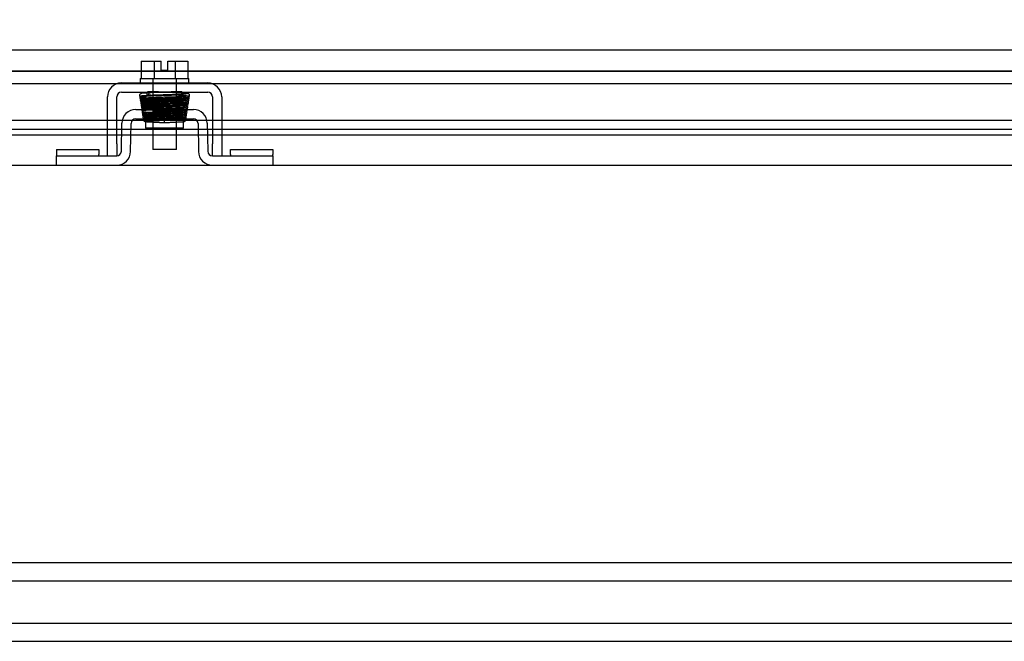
# Model space of a CAD drawing. Header units: inches. Extents: x 1 to 299, y -2 to 199.
# Tile 5 of 30: x 78.36 to 88.5, y 26.02 to 32.43. Entities that reach past the tile are written whole.
import ezdxf
from ezdxf.enums import TextEntityAlignment as Align
from ezdxf.lldxf.tags import DXFTag

# ---------------------------------------------------------------- set-up
doc = ezdxf.new("R2010")
doc.units = ezdxf.units.IN
doc.header["$MEASUREMENT"] = 0
for name, color, linetype in [('COM51497', 7, 'Continuous'), ('COM51498', 7, 'Continuous'), ('COM53957-3', 7, 'Continuous'), ('COM53960-3', 7, 'Continuous'), ('COM56144', 7, 'Continuous'), ('COM70220', 7, 'Continuous'), ('COM71171-3', 7, 'Continuous'), ('Default', 7, 'Continuous'), ('SCC19011', 7, 'Continuous'), ('SPR20280', 7, 'Continuous'), ('WAF25367', 7, 'Continuous')]:
    doc.layers.add(name, color=color, linetype=linetype)
doc.styles.add('SEACAD_Times_New_Roman', font='times.ttf')
tags = doc.linetypes.add('HIDDEN2', pattern=[0.1875, 0.125, -0.0625]).pattern_tags.tags
tags[6:7] = [DXFTag(74, 4), DXFTag(75, 0), DXFTag(340, '0'), DXFTag(46, 0.0), DXFTag(50, 0.0), DXFTag(44, 0.0), DXFTag(45, 0.0)]
tags[4:5] = [DXFTag(74, 4), DXFTag(75, 0), DXFTag(340, '0'), DXFTag(46, 0.0), DXFTag(50, 0.0), DXFTag(44, 0.0), DXFTag(45, 0.0)]
doc.dimstyles.new('HAMMOND_(STH_-_300x200)', dxfattribs={"dimtxt": 1.5, "dimasz": 1.875, "dimexe": 0.75, "dimexo": 0.75, "dimgap": 0.375, "dimtad": 0, "dimtih": 1, "dimtoh": 1, "dimzin": 0, "dimdsep": 46, "dimtxsty": 'SEACAD_Times_New_Roman', "dimblk1": '_SE_FILLED', "dimblk2": '_SE_FILLED', "dimsah": 1, "dimcen": 0.75, "dimadec": 0, "dimazin": 0, "dimtfac": 0.8, "dimtofl": 0, "dimtmove": 1, "dimatfit": 3, "dimfxl": 0, "dimtolj": 1, "dimtzin": 0, "dimarcsym": 0})

# ---------------------------------------------------------------- blocks, each defined once
blk = doc.blocks.new('SE2')
at = {"layer": 'COM51497', "color": 7, "linetype": 'Continuous'}
for p, q in [((79.403, 31.776), (80.294, 31.776)), ((79.403, 31.681), (80.294, 31.681)), ((79.26, 31.15), (79.26, 31.633)), ((79.355, 31.15), (79.355, 31.633)), ((80.342, 31.633), (80.342, 31.15)), ((80.437, 31.633), (80.437, 31.15)), ((79.26, 31.025), (79.26, 31.15)), ((79.355, 31.15), (79.355, 31.025)), ((80.342, 31.025), (80.342, 31.15)), ((80.437, 31.15), (80.437, 31.025))]:
    blk.add_line(p, q, dxfattribs=at)
for centre, radius, start, end in [((79.403, 31.633), 0.143, 90, 180), ((80.294, 31.633), 0.143, 0, 90), ((79.403, 31.633), 0.048, 90, 180), ((80.294, 31.633), 0.048, 0, 90)]:
    blk.add_arc(centre, radius, start, end, dxfattribs=at)
at = {"layer": 'COM51498', "color": 7, "linetype": 'Continuous'}
for p, q in [((79.551, 31.502), (80.145, 31.502)), ((79.403, 31.072), (79.408, 31.362)), ((79.498, 31.071), (79.503, 31.36)), ((79.551, 31.407), (80.145, 31.407)), ((79.653, 31.407), (79.653, 31.312)), ((80.043, 31.312), (80.043, 31.382)), ((80.193, 31.36), (80.198, 31.071)), ((80.288, 31.362), (80.293, 31.072)), ((80.043, 31.312), (79.653, 31.312)), ((78.733, 31.09), (79.17, 31.09)), ((78.733, 31.09), (78.733, 31.039)), ((79.17, 31.09), (79.17, 31.039)), ((80.527, 31.09), (80.964, 31.09)), ((80.527, 31.039), (80.527, 31.09)), ((80.964, 31.09), (80.964, 31.039)), ((78.733, 31.039), (78.733, 31.025)), ((78.733, 30.93), (78.733, 31.025)), ((78.733, 31.025), (78.983, 31.025)), ((78.983, 31.025), (79.355, 31.025)), ((79.17, 31.025), (79.17, 31.039)), ((80.341, 31.025), (80.714, 31.025)), ((80.527, 31.039), (80.527, 31.025)), ((80.714, 31.025), (80.964, 31.025)), ((80.964, 31.025), (80.964, 31.039)), ((80.964, 31.025), (80.964, 30.93))]:
    blk.add_line(p, q, dxfattribs=at)
at = {"layer": 'COM51498', "color": 7, "linetype": 'HIDDEN2'}
blk.add_line((80.043, 31.382), (80.043, 31.407), dxfattribs=at)
at = {"layer": 'COM51498', "color": 7, "linetype": 'Continuous'}
for centre, radius, start, end in [((79.551, 31.359), 0.143, 90, 179), ((80.145, 31.359), 0.143, 1, 90), ((79.551, 31.359), 0.048, 90, 179), ((80.145, 31.359), 0.048, 1, 90), ((79.355, 31.073), 0.048, 270, 359), ((79.355, 31.073), 0.143, 270, 359), ((80.341, 31.073), 0.143, 181, 270), ((80.341, 31.073), 0.048, 181, 270)]:
    blk.add_arc(centre, radius, start, end, dxfattribs=at)
at = {"layer": 'COM53957-3', "color": 7, "linetype": 'Continuous'}
for p, q in [((62.273, 32.117), (96.362, 32.117)), ((79.26, 31.388), (63.455, 31.388)), ((79.411, 31.388), (79.355, 31.388)), ((79.653, 31.388), (79.513, 31.388)), ((80.184, 31.388), (80.064, 31.388)), ((80.342, 31.388), (80.286, 31.388)), ((95.18, 31.388), (80.437, 31.388)), ((79.26, 31.296), (63.455, 31.296)), ((79.407, 31.296), (79.355, 31.296)), ((79.726, 31.296), (79.502, 31.296)), ((80.194, 31.296), (79.97, 31.296)), ((80.342, 31.296), (80.29, 31.296)), ((95.18, 31.296), (80.437, 31.296)), ((63.241, 31.242), (79.26, 31.242)), ((79.355, 31.242), (79.406, 31.242)), ((79.501, 31.242), (79.726, 31.242)), ((79.97, 31.242), (80.195, 31.242)), ((80.29, 31.242), (80.342, 31.242)), ((80.437, 31.242), (95.394, 31.242))]:
    blk.add_line(p, q, dxfattribs=at)
at = {"layer": 'COM53957-3', "color": 7, "linetype": 'HIDDEN2'}
for p, q in [((79.355, 31.388), (79.26, 31.388)), ((79.513, 31.388), (79.411, 31.388)), ((80.064, 31.388), (79.653, 31.388)), ((80.286, 31.388), (80.184, 31.388)), ((80.437, 31.388), (80.342, 31.388)), ((79.355, 31.296), (79.26, 31.296)), ((79.502, 31.296), (79.407, 31.296)), ((79.97, 31.296), (79.726, 31.296)), ((80.29, 31.296), (80.194, 31.296)), ((80.437, 31.296), (80.342, 31.296)), ((79.26, 31.242), (79.355, 31.242)), ((79.406, 31.242), (79.501, 31.242)), ((79.726, 31.242), (79.97, 31.242)), ((80.195, 31.242), (80.29, 31.242)), ((80.342, 31.242), (80.437, 31.242))]:
    blk.add_line(p, q, dxfattribs=at)
at = {"layer": 'COM53960-3', "color": 7, "linetype": 'HIDDEN2'}
blk.add_line((96.003, 31.897), (62.693, 31.897), dxfattribs=at)
at = {"layer": 'COM56144', "color": 7, "linetype": 'HIDDEN2'}
for p, q in [((64.91, 26.835), (94.785, 26.835)), ((64.91, 26.647), (94.785, 26.647)), ((64.91, 26.21), (94.785, 26.21)), ((64.91, 26.022), (94.785, 26.022))]:
    blk.add_line(p, q, dxfattribs=at)
at = {"layer": 'COM70220', "color": 7, "linetype": 'HIDDEN2'}
blk.add_line((62.868, 31.772), (95.768, 31.772), dxfattribs=at)
at = {"layer": 'COM71171-3', "color": 7, "linetype": 'HIDDEN2'}
blk.add_line((62.693, 31.897), (96.003, 31.897), dxfattribs=at)
at = {"layer": 'COM71171-3', "color": 7, "linetype": 'Continuous'}
blk.add_line((61.413, 30.93), (98.283, 30.93), dxfattribs=at)
at = {"layer": 'SCC19011', "color": 7, "linetype": 'Continuous'}
for p, q in [((79.607, 32.002), (79.607, 31.821)), ((79.607, 32.002), (79.74, 32.002)), ((79.74, 32.002), (79.74, 31.821)), ((79.74, 32.002), (79.814, 32.002)), ((79.814, 31.907), (79.814, 32.002)), ((79.882, 32.002), (79.957, 32.002)), ((79.882, 31.907), (79.882, 32.002)), ((79.957, 32.002), (79.957, 31.821)), ((79.957, 32.002), (80.089, 32.002)), ((80.089, 32.002), (80.089, 31.821)), ((79.814, 31.907), (79.882, 31.907)), ((79.726, 31.681), (79.726, 31.649)), ((79.97, 31.657), (79.97, 31.681)), ((79.726, 31.614), (79.726, 31.599)), ((79.726, 31.564), (79.726, 31.548)), ((79.97, 31.608), (79.97, 31.622)), ((79.97, 31.558), (79.97, 31.573)), ((79.726, 31.513), (79.726, 31.502)), ((79.97, 31.508), (79.97, 31.523)), ((79.726, 31.312), (79.726, 31.089)), ((79.97, 31.089), (79.97, 31.312)), ((79.97, 31.089), (79.726, 31.089))]:
    blk.add_line(p, q, dxfattribs=at)
at = {"layer": 'SCC19011', "color": 7, "linetype": 'HIDDEN2'}
for p, q in [((79.726, 31.821), (79.726, 31.681)), ((79.97, 31.681), (79.97, 31.821)), ((79.726, 31.649), (79.726, 31.614)), ((79.726, 31.599), (79.726, 31.564)), ((79.97, 31.622), (79.97, 31.657)), ((79.97, 31.573), (79.97, 31.608)), ((79.726, 31.548), (79.726, 31.513)), ((79.726, 31.502), (79.726, 31.312)), ((79.97, 31.523), (79.97, 31.558)), ((79.97, 31.312), (79.97, 31.508))]:
    blk.add_line(p, q, dxfattribs=at)
at = {"layer": 'SPR20280', "color": 7, "linetype": 'Continuous'}
blk.add_line((79.848, 31.368), (79.848, 31.403), dxfattribs=at)
at = {"layer": 'SPR20280', "color": 7, "linetype": 'HIDDEN2'}
for centre, radius, start, end in [((80.026, 26.731), 4.954, 90.0627, 94.8324), ((79.671, 26.731), 4.954, 86.5222, 89.9373), ((80.025, 26.758), 4.891, 90.0417, 94.8553)]:
    blk.add_arc(centre, radius, start, end, dxfattribs=at)
at = {"layer": 'SPR20280', "color": 7, "linetype": 'Continuous'}
for centre, radius, start, end in [((79.671, 26.731), 4.954, 85.1676, 86.5222), ((79.672, 26.758), 4.891, 89.5941, 89.9583), ((80.073, 31.548), 0.0181, 270.2962, 90.6354)]:
    blk.add_arc(centre, radius, start, end, dxfattribs=at)
for start_param, end_param in [(3.808539, 6.283185), (0, 2.474646)]:
    blk.add_ellipse((79.676, 31.667), major_axis=(0, -0.0175), ratio=0.707107, start_param=start_param, end_param=end_param, dxfattribs=at)
at = {"layer": 'SPR20280', "color": 7, "linetype": 'HIDDEN2'}
for centre, start_param, end_param in [((79.676, 31.667), 2.474646, 3.808539), ((80.021, 31.667), 1.570796, 3.171396)]:
    blk.add_ellipse(centre, major_axis=(0, -0.0175), ratio=0.707107, start_param=start_param, end_param=end_param, dxfattribs=at)
for points, knots in [([(79.613, 31.667), (79.61, 31.667), (79.605, 31.666), (79.597, 31.663), (79.592, 31.657), (79.59, 31.651), (79.59, 31.646), (79.591, 31.643), (79.592, 31.64), (79.595, 31.637), (79.598, 31.634), (79.601, 31.632), (79.604, 31.631), (79.606, 31.631), (79.608, 31.631)], [0, 0, 0, 0, 0.174153, 0.333945, 0.47646, 0.59716, 0.649734, 0.701139, 0.752042, 0.802639, 0.852867, 0.902545, 0.951555, 1, 1, 1, 1]), ([(79.612, 31.614), (79.611, 31.614), (79.61, 31.614), (79.608, 31.613), (79.605, 31.612), (79.603, 31.61), (79.601, 31.607), (79.599, 31.604), (79.598, 31.599), (79.599, 31.593), (79.604, 31.586), (79.613, 31.58), (79.619, 31.579), (79.623, 31.578)], [0.0725895, 0.0725895, 0.0725895, 0.0725895, 0.0862289, 0.1249883, 0.163044, 0.2021154, 0.2436891, 0.2889083, 0.338607, 0.4554382, 0.607761, 0.7920008, 1, 1, 1, 1]), ([(79.624, 31.566), (79.621, 31.566), (79.617, 31.565), (79.612, 31.562), (79.608, 31.558), (79.606, 31.552), (79.605, 31.545), (79.608, 31.538), (79.613, 31.533), (79.618, 31.531), (79.622, 31.53), (79.624, 31.53)], [0, 0, 0, 0, 0.147667, 0.223434, 0.298136, 0.43794, 0.563031, 0.685887, 0.803032, 0.90871, 1, 1, 1, 1]), ([(80.084, 31.64), (80.08, 31.639), (80.073, 31.638), (80.024, 31.635), (79.949, 31.631), (79.87, 31.629), (79.805, 31.627), (79.756, 31.625), (79.711, 31.623), (79.671, 31.621), (79.639, 31.619), (79.618, 31.617), (79.61, 31.616), (79.61, 31.615), (79.61, 31.615)], [0, 0, 0, 0, 0.1061362, 0.2174647, 0.333926, 0.4557017, 0.5188968, 0.5834438, 0.6493904, 0.7166983, 0.7853922, 0.8555186, 0.9270505, 0.9466489, 0.9466489, 0.9466489, 0.9466489]), ([(79.61, 31.629), (79.616, 31.628), (79.641, 31.626), (79.685, 31.624), (79.711, 31.623)], [0.1085336, 0.1085336, 0.1085336, 0.1085336, 0.2217151, 0.3383123, 0.3383123, 0.3383123, 0.3383123]), ([(79.619, 31.579), (79.627, 31.578), (79.643, 31.576), (79.684, 31.574), (79.709, 31.573), (79.713, 31.573)], [0, 0, 0, 0, 0.1263356, 0.2522274, 0.2747382, 0.2747382, 0.2747382, 0.2747382]), ([(79.621, 31.581), (79.621, 31.582), (79.622, 31.583), (79.645, 31.585), (79.694, 31.588), (79.746, 31.59), (79.791, 31.591), (79.839, 31.593), (79.89, 31.594), (79.94, 31.596), (79.986, 31.598), (80.027, 31.6), (80.059, 31.602), (80.081, 31.604), (80.085, 31.605), (80.087, 31.605)], [0.0603561, 0.0603561, 0.0603561, 0.0603561, 0.1038936, 0.2137208, 0.3293588, 0.3897246, 0.4515679, 0.5148967, 0.5797272, 0.6460597, 0.7138612, 0.7831568, 0.8539667, 0.9262377, 1, 1, 1, 1]), ([(80.072, 31.59), (80.073, 31.59), (80.071, 31.588), (80.046, 31.586), (79.997, 31.584), (79.946, 31.582), (79.902, 31.58), (79.854, 31.578), (79.806, 31.577), (79.758, 31.575), (79.714, 31.573), (79.676, 31.571), (79.646, 31.569), (79.626, 31.567), (79.623, 31.566), (79.621, 31.566)], [0.053432, 0.053432, 0.053432, 0.053432, 0.1058673, 0.2171381, 0.3338118, 0.3944484, 0.4564245, 0.5197508, 0.5844221, 0.6504012, 0.7176964, 0.7863335, 0.8562538, 0.9274659, 1, 1, 1, 1]), ([(80.075, 31.592), (80.067, 31.593), (80.053, 31.595), (80.014, 31.597), (79.99, 31.598), (79.986, 31.598)], [0, 0, 0, 0, 0.1246717, 0.2494602, 0.2700157, 0.2700157, 0.2700157, 0.2700157]), ([(80.074, 31.643), (80.066, 31.644), (80.041, 31.646), (80.005, 31.647), (79.991, 31.648)], [0.1067733, 0.1067733, 0.1067733, 0.1067733, 0.2186198, 0.288347, 0.288347, 0.288347, 0.288347]), ([(80.08, 31.556), (80.081, 31.556), (80.082, 31.557), (80.085, 31.558), (80.088, 31.559), (80.09, 31.562), (80.092, 31.564), (80.094, 31.567), (80.095, 31.572), (80.094, 31.578), (80.09, 31.585), (80.081, 31.591), (80.075, 31.592), (80.071, 31.593)], [0.0509784, 0.0509784, 0.0509784, 0.0509784, 0.0816467, 0.1201913, 0.1592904, 0.2003164, 0.2443071, 0.2919704, 0.3437824, 0.4630609, 0.6155091, 0.7972418, 1, 1, 1, 1]), ([(80.084, 31.605), (80.087, 31.605), (80.093, 31.606), (80.1, 31.612), (80.103, 31.619), (80.103, 31.626), (80.101, 31.633), (80.096, 31.638), (80.091, 31.64), (80.087, 31.641), (80.085, 31.641)], [0, 0, 0, 0, 0.156089, 0.311601, 0.454811, 0.580816, 0.702069, 0.815536, 0.915769, 1, 1, 1, 1]), ([(80.066, 31.539), (80.06, 31.538), (80.049, 31.537), (80.012, 31.535), (79.966, 31.533), (79.916, 31.531), (79.866, 31.529), (79.806, 31.527), (79.742, 31.524), (79.688, 31.522), (79.652, 31.519), (79.633, 31.517), (79.624, 31.515), (79.618, 31.511), (79.614, 31.504), (79.613, 31.497), (79.614, 31.491), (79.619, 31.484), (79.625, 31.481), (79.637, 31.478), (79.664, 31.476), (79.698, 31.474), (79.717, 31.473), (79.724, 31.473)], [0, 0, 0, 0, 0.0498062, 0.0966276, 0.140488, 0.1813946, 0.2193247, 0.2542949, 0.3151029, 0.3652644, 0.4095039, 0.4485899, 0.4658122, 0.4799438, 0.4861373, 0.4916742, 0.500166, 0.5061157, 0.5157515, 0.5507685, 0.6061814, 0.6406611, 0.6597863, 0.6597863, 0.6597863, 0.6597863]), ([(79.636, 31.492), (79.633, 31.491), (79.628, 31.49), (79.621, 31.484), (79.617, 31.477), (79.617, 31.47), (79.62, 31.464), (79.624, 31.459), (79.63, 31.456), (79.633, 31.455), (79.635, 31.455)], [0, 0, 0, 0, 0.160978, 0.319941, 0.465269, 0.591846, 0.711965, 0.822973, 0.919786, 1, 1, 1, 1]), ([(79.621, 31.531), (79.624, 31.53), (79.63, 31.528), (79.669, 31.525), (79.703, 31.524), (79.718, 31.523)], [0, 0, 0, 0, 0.1086563, 0.2221233, 0.29424, 0.29424, 0.29424, 0.29424]), ([(79.639, 31.465), (79.638, 31.465), (79.636, 31.465), (79.634, 31.465), (79.631, 31.464), (79.628, 31.462), (79.626, 31.46), (79.623, 31.456), (79.621, 31.45), (79.622, 31.444), (79.626, 31.436), (79.634, 31.43), (79.639, 31.429), (79.643, 31.429)], [0, 0, 0, 0, 0.035882, 0.073188, 0.112909, 0.155738, 0.202044, 0.251913, 0.361271, 0.485727, 0.637722, 0.812554, 1, 1, 1, 1]), ([(79.625, 31.531), (79.627, 31.532), (79.633, 31.534), (79.679, 31.537), (79.737, 31.539), (79.793, 31.541), (79.84, 31.543), (79.888, 31.544), (79.935, 31.546), (79.98, 31.548), (80.019, 31.55), (80.051, 31.552), (80.073, 31.554), (80.081, 31.555), (80.082, 31.556), (80.081, 31.556)], [0, 0, 0, 0, 0.1045038, 0.2144634, 0.330083, 0.3903051, 0.451994, 0.5151688, 0.5798125, 0.6459641, 0.7136653, 0.7828829, 0.8536605, 0.9260423, 0.9527188, 0.9527188, 0.9527188, 0.9527188]), ([(80.055, 31.465), (80.05, 31.464), (80.042, 31.462), (80.008, 31.46), (79.966, 31.458), (79.92, 31.456), (79.872, 31.454), (79.815, 31.452), (79.755, 31.449), (79.702, 31.447), (79.666, 31.445), (79.645, 31.442), (79.633, 31.44), (79.626, 31.43), (79.625, 31.423), (79.626, 31.416), (79.631, 31.41), (79.634, 31.408), (79.636, 31.407), (79.636, 31.407)], [0, 0, 0, 0, 0.0498436, 0.0967002, 0.1405955, 0.1815314, 0.2194862, 0.2544765, 0.3152997, 0.3654619, 0.409652, 0.4485892, 0.4814188, 0.4889058, 0.495916, 0.5065238, 0.5135393, 0.5236157, 0.5301444, 0.5301444, 0.5301444, 0.5301444]), ([(79.822, 31.502), (79.801, 31.501), (79.757, 31.5), (79.697, 31.497), (79.647, 31.494), (79.638, 31.492), (79.633, 31.491)], [0.7732337, 0.7732337, 0.7732337, 0.7732337, 0.8193455, 0.8752892, 0.9355028, 1, 1, 1, 1]), ([(80.059, 31.49), (80.058, 31.49), (80.054, 31.488), (80.016, 31.485), (79.953, 31.482), (79.884, 31.479), (79.825, 31.477), (79.781, 31.475), (79.738, 31.474), (79.7, 31.472), (79.669, 31.47), (79.647, 31.468), (79.636, 31.467), (79.636, 31.466), (79.636, 31.465)], [0.0138524, 0.0138524, 0.0138524, 0.0138524, 0.1062824, 0.2178177, 0.3344917, 0.4564531, 0.5197117, 0.5842959, 0.6502411, 0.7175013, 0.7860951, 0.8560626, 0.9273599, 0.9665702, 0.9665702, 0.9665702, 0.9665702]), ([(79.637, 31.456), (79.639, 31.457), (79.645, 31.458), (79.676, 31.461), (79.716, 31.463), (79.763, 31.465), (79.812, 31.467), (79.871, 31.469), (79.936, 31.471), (79.994, 31.474), (80.034, 31.476), (80.057, 31.478), (80.077, 31.482), (80.084, 31.496), (80.083, 31.502), (80.083, 31.503)], [0, 0, 0, 0, 0.0490853, 0.0953348, 0.138754, 0.179289, 0.2169083, 0.2516014, 0.3118083, 0.3615871, 0.4054901, 0.4439435, 0.4809307, 0.5004287, 0.5066222, 0.5066222, 0.5066222, 0.5066222]), ([(79.648, 31.502), (79.648, 31.502), (79.657, 31.501), (79.68, 31.5), (79.708, 31.499), (79.721, 31.498)], [0.04748417, 0.04748417, 0.04748417, 0.04748417, 0.04971307, 0.09644975, 0.13324475, 0.13324475, 0.13324475, 0.13324475]), ([(79.726, 31.488), (79.731, 31.489), (79.752, 31.49), (79.795, 31.491), (79.855, 31.493), (79.922, 31.496), (79.988, 31.498), (80.045, 31.501), (80.06, 31.503), (80.068, 31.504)], [0.6649269, 0.6649269, 0.6649269, 0.6649269, 0.6807294, 0.7220204, 0.7680595, 0.8188387, 0.874429, 0.9347864, 1, 1, 1, 1]), ([(80.056, 31.467), (80.056, 31.467), (80.05, 31.468), (80.028, 31.47), (79.993, 31.472), (79.974, 31.473)], [0.1041341, 0.1041341, 0.1041341, 0.1041341, 0.1070599, 0.2191639, 0.3205784, 0.3205784, 0.3205784, 0.3205784]), ([(80.063, 31.491), (80.06, 31.492), (80.055, 31.493), (80.025, 31.496), (79.995, 31.497), (79.978, 31.498), (79.976, 31.498)], [0, 0, 0, 0, 0.0492216, 0.0955582, 0.1390455, 0.1445963, 0.1445963, 0.1445963, 0.1445963]), ([(80.069, 31.542), (80.064, 31.543), (80.042, 31.545), (80.003, 31.547), (79.98, 31.548)], [0.1071892, 0.1071892, 0.1071892, 0.1071892, 0.2193565, 0.3334396, 0.3334396, 0.3334396, 0.3334396]), ([(80.054, 31.429), (80.057, 31.429), (80.063, 31.43), (80.071, 31.436), (80.075, 31.443), (80.076, 31.449), (80.074, 31.455), (80.072, 31.459), (80.069, 31.462), (80.067, 31.463), (80.064, 31.465), (80.061, 31.465), (80.059, 31.465), (80.058, 31.465)], [0, 0, 0, 0, 0.180774, 0.350248, 0.499828, 0.623642, 0.733222, 0.784403, 0.832779, 0.878274, 0.921007, 0.961361, 1, 1, 1, 1]), ([(80.062, 31.455), (80.063, 31.455), (80.066, 31.456), (80.07, 31.457), (80.073, 31.459), (80.077, 31.464), (80.08, 31.47), (80.08, 31.477), (80.077, 31.483), (80.072, 31.488), (80.066, 31.491), (80.062, 31.491), (80.06, 31.492)], [0, 0, 0, 0, 0.063176, 0.129473, 0.197366, 0.265212, 0.394679, 0.515177, 0.639946, 0.76535, 0.886036, 1, 1, 1, 1]), ([(80.064, 31.504), (80.069, 31.504), (80.075, 31.505), (80.083, 31.512), (80.086, 31.518), (80.087, 31.522), (80.087, 31.526), (80.086, 31.53), (80.084, 31.533), (80.081, 31.536), (80.077, 31.538), (80.073, 31.54), (80.071, 31.54), (80.069, 31.54)], [0, 0, 0, 0, 0.314139, 0.451364, 0.572135, 0.625408, 0.67627, 0.728029, 0.781154, 0.835554, 0.89067, 0.945715, 1, 1, 1, 1]), ([(79.649, 31.417), (79.646, 31.416), (79.64, 31.416), (79.633, 31.41), (79.629, 31.402), (79.629, 31.395), (79.631, 31.389), (79.636, 31.384), (79.641, 31.381), (79.645, 31.381), (79.647, 31.38)], [0, 0, 0, 0, 0.171749, 0.337669, 0.486578, 0.613302, 0.730062, 0.835396, 0.925606, 1, 1, 1, 1]), ([(79.633, 31.456), (79.635, 31.455), (79.639, 31.453), (79.675, 31.45), (79.709, 31.449), (79.725, 31.448)], [0.0098951, 0.0098951, 0.0098951, 0.0098951, 0.1087958, 0.2223565, 0.3065223, 0.3065223, 0.3065223, 0.3065223]), ([(79.639, 31.43), (79.644, 31.429), (79.652, 31.427), (79.685, 31.425), (79.713, 31.424), (79.728, 31.423)], [0, 0, 0, 0, 0.0498287, 0.096661, 0.1398853, 0.1398853, 0.1398853, 0.1398853]), ([(79.643, 31.431), (79.643, 31.432), (79.645, 31.433), (79.673, 31.436), (79.721, 31.438), (79.77, 31.44), (79.812, 31.442), (79.856, 31.443), (79.901, 31.445), (79.945, 31.447), (79.985, 31.449), (80.02, 31.45), (80.046, 31.452), (80.062, 31.454), (80.063, 31.455), (80.064, 31.456)], [0.0386163, 0.0386163, 0.0386163, 0.0386163, 0.1041999, 0.2141673, 0.3298094, 0.3901346, 0.4519229, 0.5151799, 0.5799285, 0.646185, 0.7139159, 0.7831552, 0.853933, 0.9262015, 0.98991, 0.98991, 0.98991, 0.98991]), ([(80.043, 31.437), (80.043, 31.438), (80.037, 31.437), (80.016, 31.435), (79.981, 31.434), (79.943, 31.432), (79.893, 31.43), (79.834, 31.428), (79.771, 31.425), (79.711, 31.422), (79.661, 31.419), (79.651, 31.417), (79.646, 31.416)], [0.5328988, 0.5328988, 0.5328988, 0.5328988, 0.5569074, 0.6092128, 0.6423045, 0.6799166, 0.7220481, 0.7687139, 0.8198491, 0.8754774, 0.935522, 1, 1, 1, 1]), ([(79.646, 31.38), (79.647, 31.379), (79.654, 31.378), (79.673, 31.376), (79.698, 31.375), (79.73, 31.373), (79.767, 31.371), (79.807, 31.37), (79.833, 31.369), (79.848, 31.368)], [0.1262894, 0.1262894, 0.1262894, 0.1262894, 0.2522008, 0.3777822, 0.5029693, 0.6277666, 0.7522043, 0.8763068, 1, 1, 1, 1]), ([(79.649, 31.381), (79.652, 31.382), (79.659, 31.384), (79.69, 31.386), (79.73, 31.388), (79.775, 31.39), (79.822, 31.392), (79.878, 31.394), (79.939, 31.397), (79.992, 31.399), (80.029, 31.401), (80.049, 31.403), (80.066, 31.407), (80.073, 31.423), (80.07, 31.432), (80.065, 31.437), (80.053, 31.444), (80.032, 31.444), (79.993, 31.447), (79.977, 31.448), (79.971, 31.448)], [0, 0, 0, 0, 0.0490707, 0.0953048, 0.1387054, 0.1792209, 0.2168158, 0.2514794, 0.3116129, 0.3613366, 0.4052099, 0.4436728, 0.4786903, 0.4958188, 0.5072076, 0.5145844, 0.52541, 0.6107603, 0.6434618, 0.6599898, 0.6599898, 0.6599898, 0.6599898]), ([(79.651, 31.403), (79.659, 31.402), (79.675, 31.401), (79.709, 31.399), (79.749, 31.397), (79.799, 31.395), (79.837, 31.394), (79.856, 31.393)], [0.5661616, 0.5661616, 0.5661616, 0.5661616, 0.6106645, 0.6440309, 0.6818562, 0.7241002, 0.7703659, 0.7703659, 0.7703659, 0.7703659]), ([(79.654, 31.409), (79.654, 31.409), (79.66, 31.409), (79.683, 31.411), (79.716, 31.413), (79.755, 31.414), (79.804, 31.416), (79.862, 31.419), (79.925, 31.421), (79.987, 31.424), (80.038, 31.427), (80.051, 31.429), (80.058, 31.43)], [0.5312571, 0.5312571, 0.5312571, 0.5312571, 0.5585929, 0.6096433, 0.6421085, 0.6791741, 0.7208841, 0.7672768, 0.8183419, 0.8741554, 0.9346781, 1, 1, 1, 1]), ([(80.047, 31.415), (80.047, 31.415), (80.047, 31.414), (80.038, 31.413), (80.021, 31.411), (79.997, 31.41), (79.97, 31.408), (79.952, 31.407), (79.945, 31.407)], [0.0491745, 0.0491745, 0.0491745, 0.0491745, 0.1247815, 0.2496118, 0.3745487, 0.4995316, 0.6245497, 0.6947964, 0.6947964, 0.6947964, 0.6947964]), ([(80.051, 31.416), (80.048, 31.417), (80.041, 31.419), (80.01, 31.421), (79.983, 31.422), (79.969, 31.423)], [0, 0, 0, 0, 0.0491727, 0.0954645, 0.1386905, 0.1386905, 0.1386905, 0.1386905]), ([(80.065, 31.407), (80.065, 31.407), (80.063, 31.41), (80.06, 31.413), (80.054, 31.416), (80.05, 31.417), (80.048, 31.417)], [0.5959107, 0.5959107, 0.5959107, 0.5959107, 0.6145359, 0.7437677, 0.8727235, 1, 1, 1, 1])]:
    blk.add_open_spline(points, degree=3, knots=knots, dxfattribs=at)
at = {"layer": 'SPR20280', "color": 7, "linetype": 'Continuous'}
for points, knots in [([(80.085, 31.665), (80.085, 31.665), (80.083, 31.663), (80.052, 31.661), (79.998, 31.658), (79.943, 31.656), (79.896, 31.655), (79.846, 31.653), (79.795, 31.651), (79.745, 31.65), (79.7, 31.648), (79.661, 31.646), (79.631, 31.644), (79.613, 31.642), (79.61, 31.641), (79.61, 31.64)], [0.041658, 0.041658, 0.041658, 0.041658, 0.1062331, 0.2177365, 0.3345116, 0.3951575, 0.4571173, 0.5204025, 0.5850154, 0.650919, 0.7181243, 0.7866617, 0.856475, 0.927577, 0.9945625, 0.9945625, 0.9945625, 0.9945625]), ([(80.091, 31.631), (80.091, 31.631), (80.092, 31.631), (80.094, 31.632), (80.097, 31.633), (80.1, 31.634), (80.102, 31.636), (80.104, 31.639), (80.106, 31.642), (80.107, 31.647), (80.106, 31.653), (80.102, 31.66), (80.094, 31.666), (80.088, 31.667), (80.084, 31.667)], [0.0247586, 0.0247586, 0.0247586, 0.0247586, 0.0394799, 0.0780267, 0.1170502, 0.1577954, 0.2011902, 0.2478129, 0.2979655, 0.3517973, 0.4729948, 0.6248981, 0.8034762, 1, 1, 1, 1]), ([(79.612, 31.641), (79.61, 31.641), (79.608, 31.641), (79.604, 31.639), (79.6, 31.637), (79.596, 31.633), (79.594, 31.627), (79.594, 31.62), (79.596, 31.613), (79.601, 31.608), (79.607, 31.605), (79.611, 31.605), (79.613, 31.605)], [0, 0, 0, 0, 0.065589, 0.134096, 0.204, 0.273642, 0.405923, 0.527776, 0.652215, 0.775569, 0.89228, 1, 1, 1, 1]), ([(79.626, 31.593), (79.621, 31.592), (79.614, 31.591), (79.606, 31.584), (79.603, 31.578), (79.602, 31.574), (79.602, 31.57), (79.603, 31.567), (79.605, 31.563), (79.608, 31.56), (79.612, 31.558), (79.616, 31.556), (79.618, 31.556), (79.62, 31.556)], [0, 0, 0, 0, 0.324319, 0.462115, 0.581304, 0.633213, 0.682431, 0.732423, 0.783847, 0.836789, 0.89085, 0.94542, 1, 1, 1, 1]), ([(79.61, 31.605), (79.614, 31.604), (79.622, 31.603), (79.664, 31.6), (79.698, 31.599), (79.711, 31.598)], [0, 0, 0, 0, 0.1087369, 0.2223139, 0.2823724, 0.2823724, 0.2823724, 0.2823724]), ([(79.614, 31.606), (79.615, 31.607), (79.62, 31.608), (79.664, 31.611), (79.724, 31.614), (79.782, 31.616), (79.83, 31.617), (79.881, 31.619), (79.931, 31.621), (79.979, 31.623), (80.021, 31.624), (80.056, 31.626), (80.081, 31.628), (80.092, 31.63), (80.092, 31.631), (80.092, 31.631)], [0.0084013, 0.0084013, 0.0084013, 0.0084013, 0.1047673, 0.2149815, 0.3308118, 0.3911182, 0.4528716, 0.5160814, 0.5807303, 0.6468516, 0.7144807, 0.783578, 0.8541849, 0.926338, 0.9626406, 0.9626406, 0.9626406, 0.9626406]), ([(80.076, 31.614), (80.068, 31.613), (80.052, 31.611), (79.997, 31.608), (79.927, 31.606), (79.847, 31.603), (79.767, 31.6), (79.698, 31.598), (79.644, 31.595), (79.629, 31.593), (79.622, 31.592)], [0, 0, 0, 0, 0.125356, 0.250547, 0.375714, 0.500726, 0.625702, 0.75054, 0.875328, 1, 1, 1, 1]), ([(80.072, 31.565), (80.07, 31.565), (80.064, 31.563), (80.02, 31.56), (79.951, 31.557), (79.877, 31.554), (79.815, 31.552), (79.769, 31.55), (79.725, 31.548), (79.686, 31.547), (79.654, 31.545), (79.633, 31.543), (79.624, 31.541), (79.623, 31.54), (79.623, 31.54)], [0.0031575, 0.0031575, 0.0031575, 0.0031575, 0.106276, 0.2177664, 0.3343795, 0.4562757, 0.5195077, 0.5840716, 0.6500082, 0.7172741, 0.7858907, 0.8559002, 0.9272657, 0.9562295, 0.9562295, 0.9562295, 0.9562295]), ([(79.624, 31.557), (79.631, 31.558), (79.645, 31.56), (79.698, 31.563), (79.768, 31.565), (79.847, 31.568), (79.927, 31.571), (79.998, 31.574), (80.054, 31.576), (80.069, 31.578), (80.078, 31.579)], [0, 0, 0, 0, 0.123677, 0.247763, 0.372182, 0.497025, 0.622181, 0.747773, 0.873664, 1, 1, 1, 1]), ([(80.075, 31.566), (80.073, 31.567), (80.066, 31.568), (80.027, 31.571), (79.996, 31.572), (79.984, 31.573)], [0, 0, 0, 0, 0.1069729, 0.2190176, 0.2772299, 0.2772299, 0.2772299, 0.2772299]), ([(80.083, 31.616), (80.079, 31.617), (80.057, 31.62), (80.015, 31.622), (79.989, 31.623), (79.987, 31.623)], [0.1075026, 0.1075026, 0.1075026, 0.1075026, 0.219859, 0.336958, 0.3455788, 0.3455788, 0.3455788, 0.3455788]), ([(80.073, 31.578), (80.079, 31.579), (80.086, 31.58), (80.095, 31.587), (80.097, 31.593), (80.098, 31.597), (80.098, 31.601), (80.097, 31.604), (80.095, 31.608), (80.092, 31.611), (80.089, 31.613), (80.085, 31.615), (80.082, 31.615), (80.081, 31.615)], [0, 0, 0, 0, 0.337377, 0.476585, 0.593946, 0.643993, 0.690857, 0.738213, 0.787078, 0.837877, 0.890521, 0.944659, 1, 1, 1, 1]), ([(79.625, 31.54), (79.624, 31.54), (79.622, 31.54), (79.619, 31.539), (79.617, 31.537), (79.614, 31.535), (79.612, 31.532), (79.611, 31.529), (79.61, 31.524), (79.611, 31.518), (79.615, 31.511), (79.623, 31.505), (79.629, 31.504), (79.633, 31.504)], [0.0423433, 0.0423433, 0.0423433, 0.0423433, 0.0780693, 0.1166064, 0.1566075, 0.1991192, 0.2448555, 0.2942488, 0.3475582, 0.468612, 0.6213089, 0.801496, 1, 1, 1, 1]), ([(79.619, 31.555), (79.624, 31.554), (79.646, 31.551), (79.689, 31.549), (79.715, 31.548), (79.717, 31.548)], [0.1089671, 0.1089671, 0.1089671, 0.1089671, 0.2224256, 0.3403895, 0.3502806, 0.3502806, 0.3502806, 0.3502806]), ([(79.632, 31.506), (79.632, 31.507), (79.633, 31.508), (79.659, 31.51), (79.708, 31.513), (79.758, 31.515), (79.802, 31.516), (79.848, 31.518), (79.896, 31.52), (79.943, 31.521), (79.986, 31.523), (80.024, 31.525), (80.053, 31.527), (80.072, 31.529), (80.074, 31.53), (80.076, 31.531)], [0.0493682, 0.0493682, 0.0493682, 0.0493682, 0.1041505, 0.2141198, 0.3297994, 0.3901531, 0.4519694, 0.5152557, 0.5800319, 0.6463064, 0.7140466, 0.7832821, 0.8540388, 0.9262663, 0.9997798, 0.9997798, 0.9997798, 0.9997798]), ([(80.055, 31.512), (80.055, 31.513), (80.049, 31.512), (80.025, 31.51), (79.986, 31.508), (79.944, 31.507), (79.89, 31.505), (79.847, 31.503), (79.824, 31.502), (79.822, 31.502)], [0.5252176, 0.5252176, 0.5252176, 0.5252176, 0.5500519, 0.604828, 0.6390024, 0.6775462, 0.720453, 0.7677407, 0.7732337, 0.7732337, 0.7732337, 0.7732337]), ([(80.083, 31.503), (80.082, 31.505), (80.08, 31.51), (80.063, 31.521), (80.045, 31.519), (80.003, 31.522), (79.985, 31.523), (79.978, 31.523)], [0.5066222, 0.5066222, 0.5066222, 0.5066222, 0.5128196, 0.5303259, 0.613166, 0.6452574, 0.6654469, 0.6654469, 0.6654469, 0.6654469]), ([(79.636, 31.407), (79.64, 31.405), (79.644, 31.404), (79.65, 31.404), (79.651, 31.403)], [0.53014438, 0.53014438, 0.53014438, 0.53014438, 0.5577634, 0.56616162, 0.56616162, 0.56616162, 0.56616162]), ([(79.945, 31.407), (79.94, 31.407), (79.922, 31.406), (79.889, 31.405), (79.864, 31.404), (79.848, 31.403)], [0.6947964, 0.6947964, 0.6947964, 0.6947964, 0.7496304, 0.874808, 1, 1, 1, 1]), ([(79.848, 31.368), (79.864, 31.369), (79.889, 31.37), (79.93, 31.371), (79.967, 31.373), (79.999, 31.375), (80.024, 31.376), (80.042, 31.378), (80.052, 31.38), (80.053, 31.381), (80.053, 31.381)], [0, 0, 0, 0, 0.1236932, 0.2477957, 0.3722334, 0.4970307, 0.6222178, 0.7477992, 0.8737106, 0.9604174, 0.9604174, 0.9604174, 0.9604174]), ([(80.05, 31.38), (80.052, 31.381), (80.054, 31.381), (80.058, 31.382), (80.062, 31.385), (80.065, 31.388), (80.066, 31.391), (80.068, 31.396), (80.068, 31.402), (80.066, 31.405), (80.065, 31.407)], [0, 0, 0, 0, 0.0589773, 0.1211115, 0.1849679, 0.2490189, 0.31194, 0.3728411, 0.4898099, 0.5959107, 0.5959107, 0.5959107, 0.5959107])]:
    blk.add_open_spline(points, degree=3, knots=knots, dxfattribs=at)
blk.add_open_spline([(79.629, 31.504), (79.634, 31.504), (79.64, 31.503), (79.648, 31.502)], degree=3, dxfattribs=at)
at = {"layer": 'WAF25367', "color": 7, "linetype": 'Continuous'}
for p, q in [((79.598, 31.821), (80.098, 31.821)), ((79.598, 31.821), (79.598, 31.776)), ((80.098, 31.776), (80.098, 31.821))]:
    blk.add_line(p, q, dxfattribs=at)
blk = doc.blocks.new('DMBLK1475')
at = {"layer": 'Default', "linetype": 'Continuous'}
for points in [[(64.005, 41.32), (62.13, 41.008), (64.005, 40.695)], [(94.63, 41.32), (94.63, 40.695), (96.505, 41.008)]]:
    blk.add_hatch(color=7, dxfattribs=at).paths.add_polyline_path(points)
at = {"layer": 'Default', "color": 7, "linetype": 'Continuous'}
for p, q in [((62.13, 32.724), (62.13, 41.758)), ((96.505, 32.724), (96.505, 41.758)), ((62.13, 41.008), (75.647, 41.008)), ((82.989, 41.008), (96.505, 41.008))]:
    blk.add_line(p, q, dxfattribs=at)
at = {"layer": 'Default', "color": 7, "linetype": 'Continuous', "style": 'SEACAD_Times_New_Roman'}
for s, p in [('34.38', (76.759, 41.758)), ('DOOR', (76.172, 39.508))]:
    blk.add_text(s, height=1.5, dxfattribs=at).set_placement(p, align=Align.TOP_LEFT)
blk = doc.blocks.new('_SE_FILLED')
at = {"color": 0}
blk.add_line((0, 0), (-1, 0), dxfattribs=at)
blk.add_solid([(0, 0), (-1, -0.1665), (-1, 0.1665), (0, 0)], dxfattribs=at)

msp = doc.modelspace()

# ---------------------------------------------------------------- block references
at = {"layer": 'Default'}
msp.add_blockref('SE2', (0, 0), dxfattribs=at)

# ---------------------------------------------------------------- dimensions: what is measured, and where the dimension line sits
at = {"layer": 'Default', "color": 7, "linetype": 'Continuous'}
dim = msp.add_linear_dim(base=(62.130403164, 41.00754799), p1=(62.130403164, 31.974058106), p2=(96.505403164, 31.974058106), angle=0, text='\\A1;<>\\PDOOR', dimstyle='HAMMOND_(STH_-_300x200)', override={"dimtmove": 0}, dxfattribs=at)
dim.commit()
dim.dimension.update_dxf_attribs({"geometry": 'DMBLK1475', "text_midpoint": (79.317903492, 41.00754799), "dimtype": 161})

doc.saveas('drawing.dxf')
